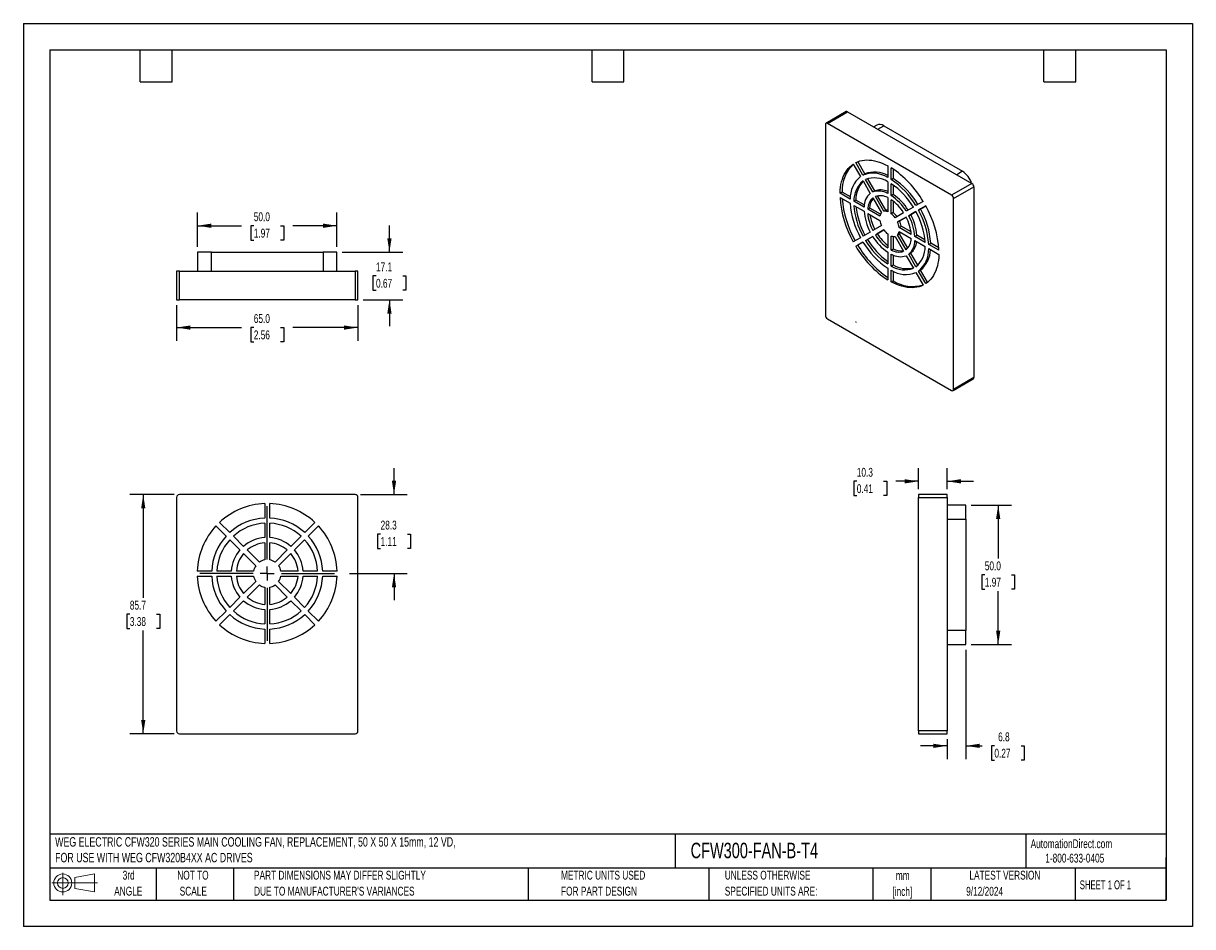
# Model space of a CAD drawing. Header units: millimetres. Extents: x 0 to 419, y 0 to 324.
import ezdxf

# ---------------------------------------------------------------- set-up
doc = ezdxf.new("R2010")
doc.units = ezdxf.units.MM
doc.header["$LTSCALE"] = 1.5
doc.linetypes.add('CENTERX2', pattern=[20.32, 12.7, -2.54, 2.54, -2.54])
doc.layers.add('CENTER', color=40, linetype='CENTERX2')
doc.layers.add('SLD-DEFPOINTS', color=7, linetype='Continuous')
doc.layers.add('DIMENSIONS', color=140, linetype='Continuous', lineweight=25)
doc.layers.add('TEXT', color=140, linetype='Continuous', lineweight=25)
doc.styles.add('SLDTEXTSTYLE0', font='TXT', dxfattribs={"width": 0.7})
doc.styles.add('SLDTEXTSTYLE1', font='TXT', dxfattribs={"width": 0.65})
doc.dimstyles.new('SLDDIMSTYLE0', dxfattribs={"dimtxt": 3.237012, "dimasz": 4.953, "dimexe": 0, "dimexo": 0.0625, "dimgap": 0.809253, "dimtad": 0, "dimtih": 1, "dimtoh": 1, "dimrnd": 1e-09, "dimzin": 12, "dimdsep": 46, "dimtxsty": 'SLDTEXTSTYLE0', "dimsah": 1, "dimcen": 0.09, "dimadec": 0, "dimazin": 3, "dimtfac": 1, "dimtmove": 0, "dimatfit": 0, "dimfxl": 0, "dimfrac": 2, "dimtolj": 1, "dimtzin": 12, "dimarcsym": 0})
doc.dimstyles.new('SLDDIMSTYLE1', dxfattribs={"dimtxt": 3.237012, "dimasz": 4.953, "dimexe": 0, "dimexo": 0.0625, "dimgap": 0.809253, "dimtad": 0, "dimtih": 1, "dimtoh": 1, "dimrnd": 1e-09, "dimzin": 12, "dimdsep": 46, "dimtxsty": 'SLDTEXTSTYLE0', "dimsah": 1, "dimcen": 0.09, "dimadec": 0, "dimazin": 3, "dimtfac": 1, "dimtofl": 0, "dimtmove": 0, "dimatfit": 3, "dimfxl": 0, "dimfrac": 2, "dimtolj": 1, "dimtzin": 12, "dimarcsym": 0})
doc.dimstyles.new('SLDDIMSTYLE2', dxfattribs={"dimtxt": 3.237012, "dimasz": 4.953, "dimexe": 0, "dimexo": 0.0625, "dimgap": 0.809253, "dimtad": 0, "dimtih": 1, "dimtoh": 1, "dimrnd": 1e-09, "dimzin": 4, "dimdsep": 46, "dimtxsty": 'SLDTEXTSTYLE0', "dimsah": 1, "dimcen": 0.09, "dimadec": 0, "dimazin": 1, "dimtfac": 1, "dimtofl": 0, "dimtmove": 0, "dimatfit": 3, "dimfxl": 0, "dimfrac": 2, "dimtolj": 1, "dimtzin": 12, "dimarcsym": 0})

# ---------------------------------------------------------------- blocks, each defined once
blk = doc.blocks.new('Block11')
at = {"color": 7, "linetype": 'Continuous', "lineweight": 18}
for p, q in [((0, 4.32), (16.31, 4.32)), ((3.88, 7.97), (3.88, 0)), ((8.22, 6.25), (15.26, 7.55)), ((8.22, 2.39), (8.22, 6.25)), ((15.26, 7.55), (15.26, 1.1)), ((8.22, 2.39), (15.26, 1.1))]:
    blk.add_line(p, q, dxfattribs=at)
for radius in [3.23, 1.93]:
    blk.add_circle((3.88, 4.32), radius, dxfattribs=at)
blk = doc.blocks.new('Block12')
at = {"layer": 'SLD-DEFPOINTS'}
blk.add_blockref('Block11', (0, 0), dxfattribs=at)
blk = doc.blocks.new('SW_NOTE_0')
at = {"layer": 'TEXT', "color": 0, "linetype": 'CENTERX2', "lineweight": 18, "char_height": 3.3777, "attachment_point": 1, "style": 'SLDTEXTSTYLE0'}
for s, insert in [('WEG ELECTRIC CFW320 SERIES MAIN COOLING FAN, REPLACEMENT, 50 X 50 X 15mm, 12 VD,', (0, 4.35)), ('FOR USE WITH WEG CFW320B4XX AC DRIVES', (0, -1.27))]:
    blk.add_mtext(s, dxfattribs=dict(at, insert=insert))
blk = doc.blocks.new('SW_NOTE_0_1')
at = {"layer": 'TEXT', "color": 0, "linetype": 'CENTERX2', "lineweight": 18, "char_height": 3.175, "attachment_point": 2, "style": 'SLDTEXTSTYLE0'}
for s, insert in [('mm', (4.27, 4.09)), ('[inch]', (4.14, -1.64))]:
    blk.add_mtext(s, dxfattribs=dict(at, insert=insert))
blk = doc.blocks.new('SW_NOTE_0_2')
at = {"layer": 'TEXT', "color": 0, "linetype": 'CENTERX2', "lineweight": 18, "char_height": 3.175, "attachment_point": 1, "style": 'SLDTEXTSTYLE0'}
for s, insert in [('UNLESS OTHERWISE', (0, 4.09)), ('SPECIFIED UNITS ARE:', (0, -1.64))]:
    blk.add_mtext(s, dxfattribs=dict(at, insert=insert))
blk = doc.blocks.new('SW_NOTE_0_3')
at = {"layer": 'TEXT', "color": 0, "linetype": 'CENTERX2', "lineweight": 18, "char_height": 3.175, "attachment_point": 1, "style": 'SLDTEXTSTYLE0'}
for s, insert in [('PART DIMENSIONS MAY DIFFER SLIGHTLY', (0, 4.09)), ("DUE TO MANUFACTURER'S VARIANCES", (0, -1.64))]:
    blk.add_mtext(s, dxfattribs=dict(at, insert=insert))
blk = doc.blocks.new('SW_NOTE_0_4')
at = {"layer": 'TEXT', "color": 0, "linetype": 'CENTERX2', "lineweight": 18, "char_height": 3.175, "attachment_point": 2, "style": 'SLDTEXTSTYLE0'}
for s, insert in [('NOT TO', (7.89, 4.09)), ('SCALE', (8.03, -1.64))]:
    blk.add_mtext(s, dxfattribs=dict(at, insert=insert))
blk = doc.blocks.new('SW_NOTE_0_5')
at = {"layer": 'TEXT', "color": 0, "linetype": 'CENTERX2', "lineweight": 18, "char_height": 3.175, "attachment_point": 2, "style": 'SLDTEXTSTYLE0'}
for s, insert in [('3rd', (3.47, 4.09)), ('ANGLE', (3.33, -1.64))]:
    blk.add_mtext(s, dxfattribs=dict(at, insert=insert))
blk = doc.blocks.new('SW_NOTE_0_6')
at = {"layer": 'TEXT', "color": 0, "linetype": 'CENTERX2', "lineweight": 18, "char_height": 3.175, "attachment_point": 1, "style": 'SLDTEXTSTYLE0'}
for s, insert in [('METRIC UNITS USED', (0, 4.09)), ('FOR PART DESIGN', (0, -1.64))]:
    blk.add_mtext(s, dxfattribs=dict(at, insert=insert))
blk = doc.blocks.new('_D')
at = {"layer": 'DIMENSIONS'}
for p, q in [((132.85, 154.9), (132.85, 164.42)), ((120.81, 154.9), (137.62, 154.9)), ((128.04, 140.74), (126.96, 140.74)), ((126.96, 140.74), (126.96, 135.6)), ((137.66, 140.74), (138.75, 140.74)), ((138.75, 140.74), (138.75, 135.6)), ((126.96, 135.6), (128.04, 135.6)), ((138.75, 135.6), (137.66, 135.6)), ((116.93, 126.59), (137.62, 126.59)), ((132.85, 126.59), (132.85, 117.07))]:
    blk.add_line(p, q, dxfattribs=at)
for points in [[(132.85, 154.9), (133.62, 159.85), (132.09, 159.85)], [(132.85, 126.59), (132.09, 121.64), (133.62, 121.64)]]:
    blk.add_solid(points, dxfattribs=at)
at = {"layer": 'DIMENSIONS', "char_height": 3.175, "attachment_point": 1, "style": 'SLDTEXTSTYLE0'}
for s, insert in [('28.3', (128.04, 145.56)), ('1.11', (128.04, 139.69))]:
    blk.add_mtext(s, dxfattribs=dict(at, insert=insert))
blk = doc.blocks.new('_D_1')
at = {"layer": 'DIMENSIONS'}
for p, q in [((54, 154.9), (38.2, 154.9)), ((42.96, 154.9), (42.96, 117.9)), ((38.16, 112.03), (37.07, 112.03)), ((37.07, 112.03), (37.07, 106.89)), ((47.77, 112.03), (48.86, 112.03)), ((48.86, 112.03), (48.86, 106.89)), ((37.07, 106.89), (38.16, 106.89)), ((42.96, 69.17), (42.96, 106.16)), ((48.86, 106.89), (47.77, 106.89)), ((54, 69.17), (38.2, 69.17))]:
    blk.add_line(p, q, dxfattribs=at)
for points in [[(42.96, 154.9), (42.2, 149.95), (43.73, 149.95)], [(42.96, 69.17), (43.73, 74.12), (42.2, 74.12)]]:
    blk.add_solid(points, dxfattribs=at)
at = {"layer": 'DIMENSIONS', "char_height": 3.175, "attachment_point": 1, "style": 'SLDTEXTSTYLE0'}
for s, insert in [('85.7', (38.16, 116.85)), ('3.38', (38.16, 110.98))]:
    blk.add_mtext(s, dxfattribs=dict(at, insert=insert))
blk = doc.blocks.new('SW_CENTERMARKSYMBOL_0')
at = {"layer": 'CENTER', "color": 0}
for p, q in [((0, 5.08), (0, 27.62)), ((-5.08, 0), (-27.62, 0)), ((0, 0), (-2.54, 0)), ((0, 0), (0, 2.54)), ((0, 0), (0, -2.54)), ((0, 0), (2.54, 0)), ((5.08, 0), (27.62, 0)), ((0, -5.08), (0, -27.62))]:
    blk.add_line(p, q, dxfattribs=at)
blk = doc.blocks.new('_D_2')
at = {"layer": 'DIMENSIONS'}
for p, q in [((339.76, 151.13), (354.18, 151.13)), ((349.42, 151.13), (349.42, 132)), ((344.61, 126.13), (343.52, 126.13)), ((343.52, 126.13), (343.52, 120.98)), ((354.23, 126.13), (355.31, 126.13)), ((355.31, 126.13), (355.31, 120.98)), ((343.52, 120.98), (344.61, 120.98)), ((349.42, 101.13), (349.42, 120.26)), ((355.31, 120.98), (354.23, 120.98)), ((339.76, 101.13), (354.18, 101.13))]:
    blk.add_line(p, q, dxfattribs=at)
for points in [[(349.42, 151.13), (348.65, 146.17), (350.18, 146.17)], [(349.42, 101.13), (350.18, 106.08), (348.65, 106.08)]]:
    blk.add_solid(points, dxfattribs=at)
at = {"layer": 'DIMENSIONS', "char_height": 3.175, "attachment_point": 1, "style": 'SLDTEXTSTYLE0'}
for s, insert in [('50.0', (344.61, 130.94)), ('1.97', (344.61, 125.07))]:
    blk.add_mtext(s, dxfattribs=dict(at, insert=insert))
blk = doc.blocks.new('_D_3')
at = {"layer": 'DIMENSIONS'}
for p, q in [((320.79, 156.8), (320.79, 164.43)), ((331.08, 156.8), (331.08, 164.43)), ((298.73, 159.66), (297.64, 159.66)), ((297.64, 159.66), (297.64, 154.52)), ((308.35, 159.66), (309.44, 159.66)), ((309.44, 159.66), (309.44, 154.52)), ((320.79, 159.66), (312.74, 159.66)), ((331.08, 159.66), (340.61, 159.66)), ((297.64, 154.52), (298.73, 154.52)), ((309.44, 154.52), (308.35, 154.52))]:
    blk.add_line(p, q, dxfattribs=at)
for points in [[(320.79, 159.66), (315.84, 160.43), (315.84, 158.9)], [(331.08, 159.66), (336.03, 158.9), (336.03, 160.43)]]:
    blk.add_solid(points, dxfattribs=at)
at = {"layer": 'DIMENSIONS', "char_height": 3.175, "attachment_point": 1, "style": 'SLDTEXTSTYLE0'}
for s, insert in [('10.3', (298.73, 164.48)), ('0.41', (298.73, 158.61))]:
    blk.add_mtext(s, dxfattribs=dict(at, insert=insert))
blk = doc.blocks.new('_D_4')
at = {"layer": 'DIMENSIONS'}
for p, q in [((337.86, 99.22), (337.86, 60.06)), ((331.08, 67.26), (331.08, 60.06)), ((331.08, 64.82), (321.56, 64.82)), ((337.86, 64.82), (343.66, 64.82)), ((348.05, 64.82), (346.96, 64.82)), ((346.96, 64.82), (346.96, 59.67)), ((357.67, 64.82), (358.75, 64.82)), ((358.75, 64.82), (358.75, 59.67)), ((346.96, 59.67), (348.05, 59.67)), ((358.75, 59.67), (357.67, 59.67))]:
    blk.add_line(p, q, dxfattribs=at)
for points in [[(331.08, 64.82), (326.13, 65.58), (326.13, 64.06)], [(337.86, 64.82), (342.81, 64.06), (342.81, 65.58)]]:
    blk.add_solid(points, dxfattribs=at)
at = {"layer": 'DIMENSIONS', "char_height": 3.175, "attachment_point": 1, "style": 'SLDTEXTSTYLE0'}
for s, insert in [('6.8', (349.39, 69.64)), ('0.27', (348.05, 63.77))]:
    blk.add_mtext(s, dxfattribs=dict(at, insert=insert))
blk = doc.blocks.new('_D_5')
at = {"layer": 'DIMENSIONS'}
for p, q in [((62.4, 243.75), (62.4, 256.06)), ((112.4, 243.75), (112.4, 256.06)), ((62.4, 251.3), (78.21, 251.3)), ((82.59, 251.3), (81.51, 251.3)), ((81.51, 251.3), (81.51, 246.15)), ((92.21, 251.3), (93.3, 251.3)), ((93.3, 251.3), (93.3, 246.15)), ((112.4, 251.3), (96.6, 251.3)), ((81.51, 246.15), (82.59, 246.15)), ((93.3, 246.15), (92.21, 246.15))]:
    blk.add_line(p, q, dxfattribs=at)
for points in [[(62.4, 251.3), (67.36, 250.53), (67.36, 252.06)], [(112.4, 251.3), (107.45, 252.06), (107.45, 250.53)]]:
    blk.add_solid(points, dxfattribs=at)
at = {"layer": 'DIMENSIONS', "char_height": 3.175, "attachment_point": 1, "style": 'SLDTEXTSTYLE0'}
for s, insert in [('50.0', (82.59, 256.11)), ('1.97', (82.59, 250.24))]:
    blk.add_mtext(s, dxfattribs=dict(at, insert=insert))
blk = doc.blocks.new('_D_6')
at = {"layer": 'DIMENSIONS'}
for p, q in [((131.21, 241.85), (131.21, 251.37)), ((114.31, 241.85), (135.98, 241.85)), ((126.4, 233.31), (125.32, 233.31)), ((125.32, 233.31), (125.32, 228.17)), ((136.02, 233.31), (137.11, 233.31)), ((137.11, 233.31), (137.11, 228.17)), ((125.32, 228.17), (126.4, 228.17)), ((137.11, 228.17), (136.02, 228.17)), ((121.81, 224.78), (135.98, 224.78)), ((131.21, 224.78), (131.21, 215.25))]:
    blk.add_line(p, q, dxfattribs=at)
for points in [[(131.21, 241.85), (131.98, 246.8), (130.45, 246.8)], [(131.21, 224.78), (130.45, 219.83), (131.98, 219.83)]]:
    blk.add_solid(points, dxfattribs=at)
at = {"layer": 'DIMENSIONS', "char_height": 3.175, "attachment_point": 1, "style": 'SLDTEXTSTYLE0'}
for s, insert in [('17.1', (126.4, 238.13)), ('0.67', (126.4, 232.26))]:
    blk.add_mtext(s, dxfattribs=dict(at, insert=insert))
blk = doc.blocks.new('_D_7')
at = {"layer": 'DIMENSIONS'}
for p, q in [((54.9, 222.87), (54.9, 210.03)), ((119.9, 222.87), (119.9, 210.03)), ((54.9, 214.79), (78.21, 214.79)), ((82.59, 214.79), (81.51, 214.79)), ((81.51, 214.79), (81.51, 209.65)), ((92.21, 214.79), (93.3, 214.79)), ((93.3, 214.79), (93.3, 209.65)), ((119.9, 214.79), (96.6, 214.79)), ((81.51, 209.65), (82.59, 209.65)), ((93.3, 209.65), (92.21, 209.65))]:
    blk.add_line(p, q, dxfattribs=at)
for points in [[(54.9, 214.79), (59.86, 214.03), (59.86, 215.55)], [(119.9, 214.79), (114.95, 215.55), (114.95, 214.03)]]:
    blk.add_solid(points, dxfattribs=at)
at = {"layer": 'DIMENSIONS', "char_height": 3.175, "attachment_point": 1, "style": 'SLDTEXTSTYLE0'}
for s, insert in [('65.0', (82.59, 219.61)), ('2.56', (82.59, 213.74))]:
    blk.add_mtext(s, dxfattribs=dict(at, insert=insert))

msp = doc.modelspace()

# ---------------------------------------------------------------- linework, layer by layer
at = {"color": 7, "linetype": 'Continuous'}
for p, q in [((0.004, 323.854), (0.004, 0.004)), ((0.004, 323.854), (419.104, 323.854)), ((419.104, 323.854), (419.104, 0.004)), ((419.104, 0.004), (0.004, 0.004))]:
    msp.add_line(p, q, dxfattribs=at)
for p, q in [((294.949, 292.2), (287.673, 287.999)), ((288.173, 287.949), (295.449, 292.15)), ((295.449, 292.15), (339.997, 266.433)), ((287.465, 287.541), (287.465, 219.171)), ((332.72, 262.233), (288.173, 287.949)), ((305.873, 287.389), (304.784, 286.761)), ((306.249, 285.916), (308.373, 287.142)), ((308.373, 287.142), (336.657, 270.814)), ((297.459, 273.419), (300.041, 268.948)), ((300.951, 269.474), (298.37, 273.945)), ((301.659, 269.882), (299.123, 274.274)), ((309.803, 272.814), (309.803, 268.598)), ((300.951, 269.474), (301.659, 269.882)), ((311.09, 267.854), (311.09, 272.07)), ((311.797, 268.263), (311.09, 267.854)), ((311.797, 271.616), (311.797, 268.263)), ((336.657, 270.814), (334.533, 269.588)), ((300.963, 267.351), (303.547, 262.876)), ((304.457, 263.402), (301.873, 267.877)), ((305.164, 263.81), (302.644, 268.175)), ((309.803, 267.092), (309.803, 262.873)), ((311.09, 262.129), (311.09, 266.349)), ((311.797, 265.877), (311.797, 262.537)), ((339.997, 266.433), (332.72, 262.233)), ((333.427, 261.008), (340.704, 265.208)), ((340.704, 265.208), (340.704, 196.838)), ((293.431, 263.359), (292.724, 262.951)), ((296.375, 260.843), (292.724, 262.951)), ((292.724, 261.464), (296.375, 259.357)), ((296.425, 261.631), (293.431, 263.359)), ((298.385, 260.499), (297.678, 260.091)), ((301.333, 257.981), (297.678, 260.091)), ((301.41, 258.753), (298.385, 260.499)), ((304.457, 263.402), (305.164, 263.81)), ((304.47, 261.276), (307.548, 255.945)), ((308.459, 256.471), (305.381, 261.802)), ((309.166, 256.879), (306.192, 262.029)), ((309.803, 261.365), (309.803, 256.338)), ((311.797, 262.537), (311.09, 262.129)), ((311.09, 255.595), (311.09, 260.621)), ((311.797, 260.108), (311.797, 256.003)), ((322.523, 260.002), (319.941, 258.511)), ((333.427, 192.637), (333.427, 261.008)), ((297.678, 258.604), (301.333, 256.494)), ((303.346, 257.636), (302.638, 257.227)), ((306.991, 254.715), (302.638, 257.227)), ((302.638, 255.74), (306.991, 253.228)), ((307.202, 255.409), (303.346, 257.636)), ((308.459, 256.471), (309.166, 256.879)), ((311.797, 256.003), (311.09, 255.595)), ((315.512, 255.953), (312.434, 254.176)), ((319.02, 257.979), (316.436, 256.487)), ((317.346, 254.91), (319.93, 256.402)), ((319.93, 256.402), (318.053, 255.318)), ((320.852, 256.934), (323.433, 258.425)), ((321.559, 257.342), (320.852, 256.934)), ((323.434, 258.425), (321.559, 257.342)), ((313.345, 252.599), (316.423, 254.376)), ((314.052, 253.007), (313.345, 252.599)), ((316.423, 254.376), (314.052, 253.007)), ((318.053, 255.318), (317.346, 254.91)), ((303.547, 249.043), (300.963, 247.551)), ((301.873, 245.974), (304.457, 247.466)), ((304.457, 247.466), (302.58, 246.382)), ((307.548, 251.354), (304.47, 249.577)), ((305.381, 248), (308.459, 249.777)), ((305.381, 248), (306.088, 248.408)), ((308.459, 249.777), (306.088, 248.408)), ((309.803, 248.358), (309.803, 243.332)), ((311.09, 242.588), (311.09, 247.615)), ((311.797, 247.45), (311.797, 242.997)), ((312.434, 247.482), (315.512, 242.151)), ((313.345, 248.008), (314.052, 248.416)), ((316.423, 242.677), (313.345, 248.008)), ((313.902, 250.725), (314.609, 251.134)), ((318.254, 248.212), (313.902, 250.725)), ((313.902, 249.238), (318.254, 246.726)), ((317.025, 243.266), (314.052, 248.416)), ((318.164, 249.081), (314.609, 251.134)), ((319.56, 247.459), (320.267, 247.867)), ((323.215, 245.349), (319.56, 247.459)), ((323.159, 246.197), (320.267, 247.867)), ((300.041, 247.019), (297.459, 245.528)), ((298.37, 243.951), (300.951, 245.442)), ((298.37, 243.951), (299.077, 244.359)), ((300.951, 245.442), (299.077, 244.359)), ((301.873, 245.974), (302.58, 246.382)), ((319.56, 245.972), (323.215, 243.862)), ((324.518, 244.596), (325.225, 245.005)), ((328.169, 242.489), (324.518, 244.596)), ((324.518, 243.11), (328.169, 241.002)), ((328.129, 243.328), (325.225, 245.005)), ((62.403, 241.845), (62.403, 235.069)), ((67.403, 241.845), (62.403, 241.845)), ((67.403, 235.069), (67.403, 241.845)), ((67.403, 241.845), (107.403, 241.845)), ((107.403, 241.845), (107.403, 235.069)), ((112.403, 241.845), (107.403, 241.845)), ((112.403, 235.069), (112.403, 241.845)), ((309.803, 241.824), (309.803, 237.604)), ((311.09, 242.588), (311.797, 242.997)), ((311.09, 236.861), (311.09, 241.08)), ((311.797, 240.762), (311.797, 237.269)), ((316.436, 240.551), (319.02, 236.076)), ((317.346, 241.077), (318.053, 241.485)), ((319.93, 236.602), (317.346, 241.077)), ((320.574, 237.12), (318.053, 241.485)), ((54.903, 235.069), (54.903, 224.778)), ((55.903, 235.069), (54.903, 235.069)), ((55.903, 224.778), (55.903, 235.069)), ((55.903, 235.069), (118.903, 235.069)), ((118.903, 235.069), (118.903, 224.778)), ((119.903, 235.069), (118.903, 235.069)), ((119.903, 224.778), (119.903, 235.069)), ((309.803, 236.099), (309.803, 231.883)), ((311.09, 236.861), (311.797, 237.269)), ((311.09, 231.139), (311.09, 235.355)), ((311.797, 235.005), (311.797, 231.548)), ((320.852, 235.005), (321.559, 235.413)), ((323.433, 230.534), (320.852, 235.005)), ((324.095, 231.021), (321.559, 235.413)), ((311.09, 231.139), (311.797, 231.548)), ((319.941, 234.479), (322.523, 230.008)), ((54.903, 224.778), (55.903, 224.778)), ((118.903, 224.778), (55.903, 224.778)), ((118.903, 224.778), (119.903, 224.778)), ((288.173, 217.946), (332.72, 192.229)), ((333.22, 192.179), (340.497, 196.38)), ((340.704, 196.838), (333.427, 192.637)), ((54.903, 153.899), (54.903, 70.167)), ((118.903, 154.899), (55.903, 154.899)), ((86.493, 151.654), (86.493, 146.491)), ((88.314, 146.491), (88.314, 151.654)), ((119.903, 70.167), (119.903, 153.899)), ((320.79, 154.899), (320.79, 153.899)), ((331.08, 154.899), (320.79, 154.899)), ((320.79, 70.167), (320.79, 153.899)), ((320.79, 153.899), (331.08, 153.899)), ((331.08, 153.899), (331.08, 154.899)), ((331.08, 153.899), (331.08, 70.167)), ((337.857, 151.127), (331.08, 151.127)), ((337.857, 146.127), (337.857, 151.127)), ((69.037, 143.67), (72.688, 140.019)), ((73.975, 141.307), (70.325, 144.957)), ((86.493, 144.648), (86.493, 139.48)), ((88.314, 139.48), (88.314, 144.648)), ((104.482, 144.957), (100.831, 141.307)), ((102.119, 140.019), (105.77, 143.67)), ((331.08, 146.127), (337.857, 146.127)), ((337.857, 146.127), (337.857, 106.127)), ((73.991, 138.715), (77.646, 135.061)), ((78.933, 136.349), (75.279, 140.003)), ((99.528, 140.003), (95.873, 136.349)), ((97.161, 135.061), (100.815, 138.715)), ((84.592, 130.69), (80.239, 135.043)), ((86.493, 137.633), (86.493, 131.477)), ((88.314, 131.477), (88.314, 137.633)), ((94.567, 135.043), (90.215, 130.69)), ((78.952, 133.755), (83.304, 129.402)), ((91.502, 129.402), (95.855, 133.755)), ((67.503, 127.501), (62.34, 127.501)), ((74.514, 127.501), (69.346, 127.501)), ((82.517, 127.501), (76.361, 127.501)), ((98.445, 127.501), (92.29, 127.501)), ((105.46, 127.501), (100.292, 127.501)), ((112.467, 127.501), (107.304, 127.501)), ((62.34, 125.68), (67.503, 125.68)), ((69.346, 125.68), (74.514, 125.68)), ((76.361, 125.68), (82.517, 125.68)), ((83.304, 123.78), (78.952, 119.427)), ((80.239, 118.139), (84.592, 122.492)), ((86.493, 121.705), (86.493, 115.549)), ((88.314, 115.549), (88.314, 121.705)), ((90.215, 122.492), (94.567, 118.139)), ((95.855, 119.427), (91.502, 123.78)), ((92.29, 125.68), (98.445, 125.68)), ((100.292, 125.68), (105.46, 125.68)), ((107.304, 125.68), (112.467, 125.68)), ((77.646, 118.121), (73.991, 114.467)), ((100.815, 114.467), (97.161, 118.121)), ((72.688, 113.163), (69.037, 109.512)), ((75.279, 113.179), (78.933, 116.833)), ((86.493, 113.702), (86.493, 108.534)), ((88.314, 108.534), (88.314, 113.702)), ((95.873, 116.833), (99.528, 113.179)), ((105.77, 109.512), (102.119, 113.163)), ((70.325, 108.224), (73.975, 111.875)), ((100.831, 111.875), (104.482, 108.224)), ((86.493, 106.69), (86.493, 101.527)), ((88.314, 101.527), (88.314, 106.69)), ((337.857, 106.127), (331.08, 106.127)), ((337.857, 101.127), (337.857, 106.127)), ((331.08, 101.127), (337.857, 101.127)), ((55.903, 69.167), (118.903, 69.167)), ((320.79, 70.167), (320.79, 69.167)), ((331.08, 70.167), (320.79, 70.167)), ((320.79, 69.167), (331.08, 69.167)), ((331.08, 69.167), (331.08, 70.167))]:
    msp.add_line(p, q)
at = {"flags": 128}
for points in [[(292.724, 262.951), (292.786, 264.036), (292.901, 265.084), (293.068, 266.093), (293.288, 267.06), (293.56, 267.981), (293.882, 268.854), (294.254, 269.677), (294.675, 270.446), (295.143, 271.16), (295.657, 271.816), (296.216, 272.412), (296.817, 272.947), (297.459, 273.419)], [(298.37, 273.945), (299.1, 274.265), (299.864, 274.519), (300.659, 274.704), (301.485, 274.822), (302.337, 274.87), (303.213, 274.85), (304.111, 274.761), (305.029, 274.604), (305.962, 274.379), (306.909, 274.086), (307.867, 273.727), (308.832, 273.302), (309.803, 272.814)], [(328.169, 241.002), (328.107, 239.917), (327.992, 238.869), (327.824, 237.86), (327.604, 236.893), (327.333, 235.972), (327.011, 235.099), (326.639, 234.276), (326.218, 233.507), (325.75, 232.793), (325.236, 232.137), (324.677, 231.541), (324.076, 231.006), (323.433, 230.534)], [(322.523, 230.008), (321.793, 229.688), (321.029, 229.434), (320.233, 229.249), (319.408, 229.131), (318.556, 229.083), (317.68, 229.103), (316.781, 229.192), (315.864, 229.349), (314.931, 229.574), (313.984, 229.867), (313.026, 230.226), (312.061, 230.651), (311.09, 231.139)]]:
    msp.add_lwpolyline(points, dxfattribs=at)
for centre, radius, start, end in [((295.156, 291.741), 0.503, 54.38242, 114.30712), ((287.897, 287.611), 0.437, 50.79671, 189.21404), ((306.907, 285.084), 2.526, 54.53278, 114.15676), ((306.489, 263.851), 13.067, 133.43311, 182.15545), ((306.496, 261.146), 10.126, 129.60336, 181.71506), ((304.514, 260.317), 9.825, 57.43537, 111.26041), ((305.174, 260.996), 9.556, 61.02806, 111.58434), ((305.037, 259.393), 9.055, 58.24572, 110.45006), ((291.055, 241.641), 36.433, 30.26272, 56.63822), ((295.943, 244.379), 28.667, 30.4782, 56.42274), ((332.467, 264.296), 7.749, 16.45192, 57.2664), ((306.731, 260.369), 9.057, 129.56136, 181.75706), ((307.994, 260.623), 9.61, 136.4764, 180.74164), ((307.224, 257.991), 6.172, 65.3075, 109.49386), ((295.236, 243.971), 28.667, 30.4782, 56.42274), ((296.476, 244.564), 26.233, 30.75543, 56.14551), ((339.169, 265.139), 1.537, 2.60548, 57.39452), ((328.928, 263.551), 36.265, 183.29943, 209.8008), ((330.227, 264.187), 36.891, 184.90507, 209.65153), ((307.778, 258.014), 6.445, 131.02985, 180.28856), ((308.158, 257.169), 5.52, 131.92097, 179.39744), ((309.479, 257.405), 6.138, 143.03663, 177.84348), ((306.553, 257.308), 6.444, 59.7144, 108.98138), ((307.094, 256.557), 5.518, 60.60565, 108.09013), ((300.398, 246.647), 18.815, 31.5301, 55.37084), ((301.807, 247.399), 16.156, 31.97227, 54.92867), ((301.105, 247.055), 18.815, 31.5301, 55.37084), ((331.892, 260.938), 1.537, 2.60548, 57.39452), ((325.451, 261.283), 29.14, 183.79145, 209.30878), ((323.855, 260.368), 26.236, 183.85615, 209.24407), ((324.98, 260.949), 26.685, 185.99121, 209.12844), ((320.089, 258.014), 18.818, 184.63076, 208.46947), ((318.733, 257.169), 16.158, 185.07289, 208.02733), ((309.419, 254.357), 2.454, 139.68475, 171.63367), ((308.898, 254.057), 2.454, 68.37065, 100.32513), ((309.587, 254.843), 2.08, 84.06255, 101.70151), ((307.203, 250.305), 7.319, 35.77792, 51.12301), ((297.038, 243.585), 26.236, 3.85615, 29.24407), ((295.442, 242.67), 29.14, 3.79145, 29.30878), ((296.149, 243.078), 29.14, 3.79145, 29.30878), ((291.964, 240.402), 36.265, 3.29943, 29.8008), ((320.141, 257.838), 16.9, 188.70768, 207.69119), ((314.224, 254.357), 7.32, 188.87822, 204.22201), ((306.496, 249.897), 7.319, 35.77792, 51.12301), ((306.669, 249.596), 7.32, 8.87822, 24.22201), ((307.376, 250.004), 7.32, 8.87822, 24.22201), ((302.16, 246.784), 16.158, 5.07289, 28.02733), ((300.804, 245.939), 18.818, 4.63076, 28.46947), ((301.511, 246.348), 18.818, 4.63076, 28.46947), ((320.495, 257.306), 18.815, 211.5301, 235.37084), ((319.086, 256.554), 16.156, 211.97227, 234.92867), ((320.142, 257.236), 16.597, 212.1349, 231.46659), ((314.397, 254.056), 7.319, 215.77792, 231.12301), ((311.995, 249.896), 2.454, 248.37065, 280.32513), ((311.474, 249.595), 2.454, 319.68475, 351.63367), ((312.498, 249.8), 2.08, 318.30842, 335.94759), ((329.838, 262.312), 36.433, 210.26272, 236.63822), ((330.781, 262.878), 36.716, 210.28945, 235.15475), ((325.657, 259.982), 28.667, 210.4782, 236.42274), ((324.416, 259.389), 26.233, 210.75543, 236.14551), ((325.482, 260.073), 26.682, 210.87113, 234.00989), ((312.735, 246.784), 5.52, 311.92097, 359.39744), ((313.115, 245.939), 6.445, 311.02985, 0.28856), ((314.042, 246.179), 6.174, 310.51751, 354.6974), ((314.161, 243.584), 9.057, 309.56136, 1.75706), ((314.397, 242.806), 10.126, 309.60336, 1.71506), ((313.799, 247.396), 5.518, 240.60565, 288.09013), ((314.34, 246.645), 6.444, 239.7144, 288.98138), ((314.616, 248.167), 5.888, 241.40254, 277.72981), ((315.332, 243.043), 9.849, 309.22198, 358.18116), ((315.856, 244.56), 9.055, 238.24572, 290.45006), ((316.379, 243.636), 9.825, 237.43537, 291.26041), ((316.69, 245.407), 9.495, 238.98602, 283.80907), ((318.75, 242.608), 13.064, 237.84707, 286.5778), ((289.001, 219.24), 1.537, 182.60548, 237.39452), ((340.214, 196.784), 0.493, 305.01333, 6.29885), ((332.996, 192.567), 0.437, 230.79671, 9.21404), ((55.903, 153.899), 1, 90, 180), ((87.403, 126.591), 25.08, 92.08051, 132.91949), ((87.403, 126.591), 25.08, 47.08051, 87.91949), ((118.903, 153.899), 1, 0, 90), ((87.403, 126.591), 25.08, 137.08051, 177.91949), ((87.403, 126.591), 19.921, 92.6196, 132.3804), ((87.403, 126.591), 18.08, 92.88663, 132.11337), ((87.403, 126.591), 19.921, 47.6196, 87.3804), ((87.403, 126.591), 18.08, 47.88663, 87.11337), ((87.403, 126.591), 25.08, 2.08051, 42.91949), ((87.403, 126.591), 19.921, 137.6196, 177.3804), ((87.403, 126.591), 18.08, 137.88663, 177.11337), ((87.403, 126.591), 12.921, 94.04074, 130.95926), ((87.403, 126.591), 12.921, 49.04074, 85.95926), ((87.403, 126.591), 18.08, 2.88663, 42.11337), ((87.403, 126.591), 19.921, 2.6196, 42.3804), ((87.403, 126.591), 12.921, 139.04074, 175.95926), ((87.403, 126.591), 11.08, 94.71376, 130.28624), ((87.403, 126.591), 11.08, 49.71376, 85.28624), ((87.403, 126.591), 12.921, 4.04074, 40.95926), ((87.403, 126.591), 11.08, 139.71376, 175.28624), ((87.403, 126.591), 4.97, 100.55515, 124.44485), ((87.403, 126.591), 4.97, 55.55515, 79.44485), ((87.403, 126.591), 11.08, 4.71376, 40.28624), ((87.403, 126.591), 4.97, 145.55515, 169.44485), ((87.403, 126.591), 4.97, 10.55515, 34.44485), ((87.403, 126.591), 25.08, 182.08051, 222.91949), ((87.403, 126.591), 19.921, 182.6196, 222.3804), ((87.403, 126.591), 18.08, 182.88663, 222.11337), ((87.403, 126.591), 12.921, 184.04074, 220.95926), ((87.403, 126.591), 11.08, 184.71376, 220.28624), ((87.403, 126.591), 4.97, 190.55515, 214.44485), ((87.403, 126.591), 4.97, 235.55515, 259.44485), ((87.403, 126.591), 4.97, 280.55515, 304.44485), ((87.403, 126.591), 4.97, 325.55515, 349.44485), ((87.403, 126.591), 11.08, 319.71376, 355.28624), ((87.403, 126.591), 12.921, 319.04074, 355.95926), ((87.403, 126.591), 18.08, 317.88663, 357.11337), ((87.403, 126.591), 19.921, 317.6196, 357.3804), ((87.403, 126.591), 25.08, 317.08051, 357.91949), ((87.403, 126.591), 11.08, 229.71376, 265.28624), ((87.403, 126.591), 11.08, 274.71376, 310.28624), ((87.403, 126.591), 18.08, 227.88663, 267.11337), ((87.403, 126.591), 12.921, 229.04074, 265.95926), ((87.403, 126.591), 12.921, 274.04074, 310.95926), ((87.403, 126.591), 18.08, 272.88663, 312.11337), ((87.403, 126.591), 19.921, 227.6196, 267.3804), ((87.403, 126.591), 19.921, 272.6196, 312.3804), ((87.403, 126.591), 25.08, 227.08051, 267.91949), ((87.403, 126.591), 25.08, 272.08051, 312.91949), ((55.903, 70.167), 1, 180, 270), ((118.903, 70.167), 1, 270, 0)]:
    msp.add_arc(centre, radius, start, end)
at = {"color": 179, "linetype": 'Continuous', "lineweight": 18}
msp.add_open_spline([(298.329, 216.936), (298.329, 216.931), (298.329, 216.922), (298.329, 216.907), (298.331, 216.873), (298.341, 216.831), (298.362, 216.783), (298.386, 216.744), (298.418, 216.707), (298.456, 216.675), (298.495, 216.652), (298.522, 216.641), (298.536, 216.637), (298.538, 216.636), (298.54, 216.635), (298.542, 216.635), (298.544, 216.634), (298.545, 216.634), (298.545, 216.634), (298.545, 216.634), (298.546, 216.634), (298.546, 216.634), (298.547, 216.633), (298.548, 216.633), (298.549, 216.633), (298.55, 216.632), (298.551, 216.632), (298.551, 216.632)], degree=3, knots=[0, 0, 0, 0, 0.031157, 0.0616635, 0.0914447, 0.2513634, 0.3389411, 0.4301017, 0.5424539, 0.6557537, 0.7496797, 0.8337474, 0.84171, 0.8456822, 0.84971, 0.8552059, 0.8616048, 0.8626155, 0.8644851, 0.8673693, 0.8712876, 0.8822525, 0.8974046, 0.919859, 0.963827, 0.9812273, 1, 1, 1, 1], dxfattribs=at)
at = {"layer": 'TEXT'}
for p, q in [((9.525, 314.325), (409.575, 314.325)), ((9.525, 314.325), (9.525, 9.525)), ((41.91, 302.895), (41.91, 314.325)), ((53.34, 302.895), (53.34, 314.325)), ((203.835, 302.895), (203.835, 314.325)), ((215.265, 302.895), (215.265, 314.325)), ((365.76, 302.895), (365.76, 314.325)), ((377.19, 302.895), (377.19, 314.325)), ((409.575, 314.325), (409.575, 9.525)), ((41.91, 302.895), (53.34, 302.895)), ((203.835, 302.895), (215.265, 302.895)), ((365.76, 302.895), (377.19, 302.895)), ((409.575, 33.189), (9.525, 33.189)), ((233.638, 33.189), (233.638, 20.955)), ((359.363, 33.189), (359.363, 20.955)), ((409.575, 9.525), (409.575, 24.765)), ((409.575, 20.955), (9.525, 20.955)), ((47.625, 20.955), (47.625, 9.525)), ((75.317, 20.955), (75.317, 9.525)), ((180.97, 20.955), (180.97, 9.525)), ((245.67, 20.955), (245.67, 9.525)), ((304.536, 20.955), (304.536, 9.525)), ((325.218, 20.955), (325.218, 9.525)), ((377.023, 20.955), (377.023, 9.525)), ((9.525, 9.525), (409.575, 9.525))]:
    msp.add_line(p, q, dxfattribs=at)

# ---------------------------------------------------------------- block references
at = {"layer": 'CENTER'}
msp.add_blockref('SW_CENTERMARKSYMBOL_0', (87.403, 126.591), dxfattribs=at)
at = {"layer": 'SLD-DEFPOINTS'}
msp.add_blockref('Block12', (10.257, 11.331), dxfattribs=at)
at = {"layer": 'TEXT', "linetype": 'CENTERX2', "lineweight": 18}
for name, p in [('SW_NOTE_0', (11.382, 27.723)), ('SW_NOTE_0_5', (34.271, 15.953)), ('SW_NOTE_0_4', (52.886, 15.953)), ('SW_NOTE_0_3', (82.679, 15.953)), ('SW_NOTE_0_6', (192.718, 15.953)), ('SW_NOTE_0_2', (251.412, 15.953)), ('SW_NOTE_0_1', (310.929, 15.832))]:
    msp.add_blockref(name, p, dxfattribs=at)

# ---------------------------------------------------------------- texts
for s, insert, char_height, attachment_point, style in [('CFW300-FAN-B-T4', (239.177, 30.088), 5.55625, 1, 'SLDTEXTSTYLE0'), ('AutomationDirect.com', (361.042, 31.315), 3.175, 1, 'SLDTEXTSTYLE0'), ('1-800-633-0405', (366.287, 26.156), 3.175, 1, 'SLDTEXTSTYLE0'), ('LATEST VERSION', (351.828, 20.046), 3.175, 2, 'SLDTEXTSTYLE0'), ('9/12/2024', (344.552, 14.259), 3.175, 2, 'SLDTEXTSTYLE0'), ('SHEET 1 OF 1', (378.662, 16.577), 3.175, 1, 'SLDTEXTSTYLE1')]:
    msp.add_mtext(s, dxfattribs=dict(at, insert=insert, char_height=char_height, attachment_point=attachment_point, style=style))

# ---------------------------------------------------------------- dimensions: what is measured, and where the dimension line sits
at = {"layer": 'DIMENSIONS'}
for base, p1, p2, dimstyle, picture, middle in [((112.403, 251.296), (62.403, 241.845), (112.403, 241.845), 'SLDDIMSTYLE2', '_D_5', (87.403, 251.296)), ((54.903, 214.793), (119.903, 224.778), (54.903, 224.778), 'SLDDIMSTYLE2', '_D_7', (87.403, 214.793)), ((331.08, 159.664), (320.79, 154.899), (331.08, 154.899), 'SLDDIMSTYLE0', '_D_3', (303.54, 159.664)), ((337.857, 64.818), (331.08, 69.167), (337.857, 101.127), 'SLDDIMSTYLE0', '_D_4', (352.857, 64.818))]:
    dim = msp.add_linear_dim(base=base, p1=p1, p2=p2, dimstyle=dimstyle, dxfattribs=at)
    dim.commit()
    dim.dimension.update_dxf_attribs({"geometry": picture, "text_midpoint": middle, "dimtype": 160})
for base, p1, p2, dimstyle, picture, middle in [((131.214, 241.845), (119.903, 224.778), (112.403, 241.845), 'SLDDIMSTYLE0', '_D_6', (131.214, 233.312)), ((132.854, 154.899), (115.023, 126.591), (118.903, 154.899), 'SLDDIMSTYLE0', '_D', (132.854, 140.745)), ((42.965, 69.167), (55.903, 154.899), (55.903, 69.167), 'SLDDIMSTYLE1', '_D_1', (42.965, 112.033)), ((349.416, 101.127), (337.857, 151.127), (337.857, 101.127), 'SLDDIMSTYLE2', '_D_2', (349.416, 126.127))]:
    dim = msp.add_linear_dim(base=base, p1=p1, p2=p2, angle=90, dimstyle=dimstyle, dxfattribs=at)
    dim.commit()
    dim.dimension.update_dxf_attribs({"geometry": picture, "text_midpoint": middle, "dimtype": 160})

doc.saveas('drawing.dxf')
